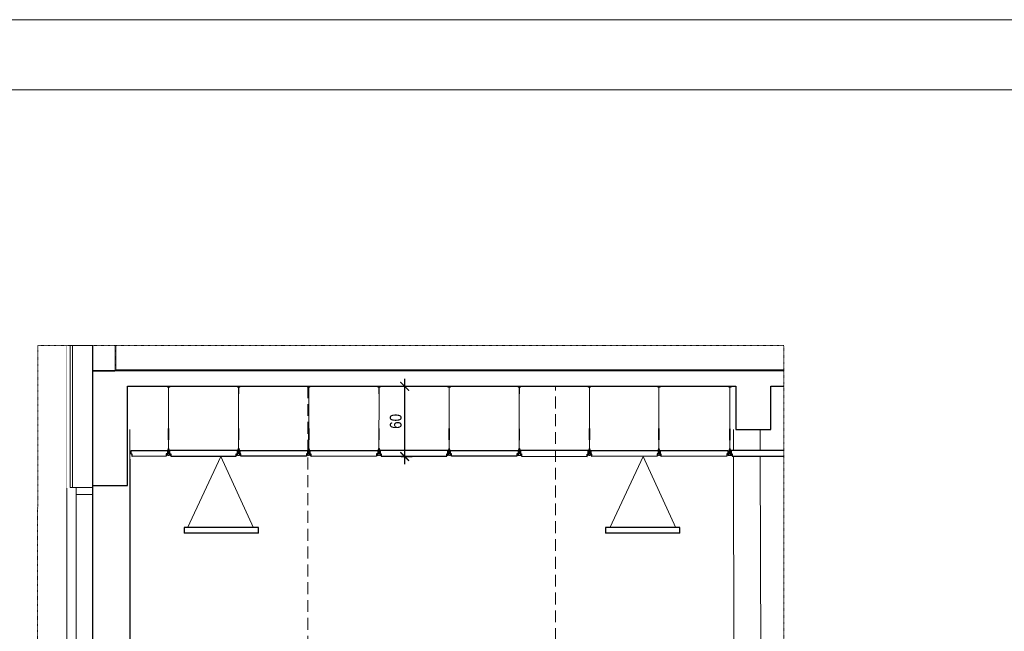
# Model space of a CAD drawing. Header units: millimetres. Extents: x -9038497 to 54128, y -10570064 to 59476.
# Tile 62 of 135: x 38532 to 39374, y 25579 to 26102. Entities that reach past the tile are written whole.
import ezdxf

# ---------------------------------------------------------------- set-up
doc = ezdxf.new("R2010")
doc.units = ezdxf.units.MM
doc.header["$LTSCALE"] = 0.8
doc.header["$PDMODE"] = 2
doc.linetypes.add('DASHDOT', pattern=[1, 0.5, -0.25, 0, -0.25])
doc.linetypes.add('DASHED', pattern=[19.049999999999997, 12.7, -6.35])
for name, color, linetype, lineweight in [('0 proj_przerywana nr 1.', 7, 'DASHED', 0), ('0 proj_widok widok widok', 7, 'Continuous', 0), ('ocieplenie', 214, 'Continuous', 13), ('SCIANY', 1, 'Continuous', 30), ('sciany - mur', 1, 'Continuous', 30), ('tynk', 252, 'Continuous', 5), ('wieszaki suf.p.', 253, 'Continuous', 5), ('Wymiat 100', 251, 'Continuous', 5)]:
    doc.layers.add(name, color=color, linetype=linetype, lineweight=lineweight)
doc.layers.add('HATCH', color=4, linetype='Continuous', lineweight=9, plot=False)
for name, color, linetype in [('Oprawa_02', 2, 'Continuous'), ('STOLARKA', 4, 'Continuous'), ('strop podw.', 3, 'Continuous')]:
    doc.layers.add(name, color=color, linetype=linetype)
doc.styles.add('WYMIAR-50', font='ARIALN.TTF', dxfattribs={"height": 10})
doc.dimstyles.new('SKALA-50', dxfattribs={"dimscale": 5, "dimtxt": 10, "dimasz": 1.5, "dimexe": 1.3, "dimexo": 1.3, "dimgap": 0.5, "dimtad": 1, "dimdec": 1, "dimrnd": 0.5, "dimdsep": 46, "dimtxsty": 'WYMIAR-50', "dimblk": 'ARCHTICK', "dimcen": 1.5, "dimdle": 1.3, "dimadec": 0, "dimazin": 0, "dimtfac": 1, "dimtdec": 1, "dimtix": 1, "dimtmove": 2, "dimatfit": 3, "dimfxl": 2, "dimfxlon": 1, "dimtolj": 1, "dimarcsym": 0})

# ---------------------------------------------------------------- blocks, each defined once
blk = doc.blocks.new('A$C604A1FD6')
at = {"color": 0, "ltscale": 60}
for p, q in [((-1.340835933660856e-05, 4.999999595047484), (-1.340835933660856e-05, 1.999999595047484)), ((0.9999865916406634, 4.999999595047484), (0.9999865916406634, 1.999999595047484)), ((59.99998659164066, 4.999999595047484), (59.99998659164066, 1.999999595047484))]:
    blk.add_line(p, q, dxfattribs=at)
blk.add_lwpolyline([(57.99998659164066, 1.999999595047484), (57.99998659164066, -4.049525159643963e-07), (1.999986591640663, -4.049525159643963e-07), (1.999986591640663, 1.999999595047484), (0.9999865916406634, 1.999999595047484), (0.9999865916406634, 4.999999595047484), (58.99998659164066, 4.999999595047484), (58.99998659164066, 1.999999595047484)], close=True, dxfattribs=at)
blk = doc.blocks.new('G$C599E6A1A')
at = {"layer": 'wieszaki suf.p.'}
for p, q in [((1.462216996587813, 6.077538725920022), (1.445477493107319, 54.57337353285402)), ((1.459791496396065, 14.07115464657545), (1.462216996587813, 6.077538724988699))]:
    blk.add_line(p, q, dxfattribs=at)
at = {"layer": 'wieszaki suf.p.', "linetype": 'Continuous'}
for p, q in [((1.265208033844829, 13.27115464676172), (1.265208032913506, 22.98609794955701)), ((1.665208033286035, 13.27115464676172), (1.665208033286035, 22.98609794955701))]:
    blk.add_line(p, q, dxfattribs=at)
at = {"layer": 'wieszaki suf.p.'}
blk.add_lwpolyline([(1.345477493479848, 52.71943185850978), (1.545477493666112, 52.71943151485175), (1.545487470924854, 58.51943151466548), (2.445487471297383, 58.51942962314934), (2.445487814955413, 58.71942962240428), (0.4454878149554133, 58.71943547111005), (0.4454874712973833, 58.51943547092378), (1.34548747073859, 58.51943185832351)], close=True, dxfattribs=at)
for points in [[(2.069769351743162, 5.157186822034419), (1.839011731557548, 5.157187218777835), (1.839007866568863, 2.909804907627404, -0.3097472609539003), (1.086001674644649, 2.909806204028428), (1.086005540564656, 5.157188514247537), (0.8552479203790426, 5.157188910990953), (0.8552413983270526, 1.365639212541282, -0.0501990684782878), (0.8212115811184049, 0.8758242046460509, -0.4627290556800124), (0.5198523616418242, 0.8070475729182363), (0.1680354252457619, 1.111219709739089, 0.5914466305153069), (1.5599653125e-06, 1.043447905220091), (0, 0.1366117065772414, 0.3364756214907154), (0.1397447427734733, 4.5504420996e-06), (0.4150417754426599, 4.0763989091e-06), (0.4150421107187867, 0.1950313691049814), (1.077926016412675, 0.1950302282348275), (1.077925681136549, 2.9364600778e-06), (1.847073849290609, 1.6139820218e-06), (1.847074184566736, 0.1950289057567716), (2.509958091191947, 0.1950277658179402), (2.509957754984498, 4.731118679e-07), (2.785254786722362, 0, 0.336475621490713), (2.924999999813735, 0.1366066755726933), (2.925001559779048, 1.043442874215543, 0.5914466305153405), (2.756967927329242, 1.111215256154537), (2.405149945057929, 0.8070443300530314, -0.4627290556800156), (2.103790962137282, 0.8758219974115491, -0.0501990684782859), (2.069762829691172, 1.365637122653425)], [(1.839011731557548, 5.157187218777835), (1.839013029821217, 5.911622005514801, 0.4406767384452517), (1.086006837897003, 5.911623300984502), (1.086001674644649, 2.909806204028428, 0.3097472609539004), (1.839007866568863, 2.909804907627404)]]:
    blk.add_lwpolyline(points, format="xyb", close=True, dxfattribs=at)
blk = doc.blocks.new('_ArchTick')
at = {"color": 0, "linetype": 'ByBlock', "const_width": 0.15}
blk.add_lwpolyline([(-0.5, -0.5), (0.5, 0.5)], dxfattribs=at)
blk = doc.blocks.new('*D2346')
at = {"layer": '0 proj_widok widok widok', "color": 0, "lineweight": -2, "ltscale": 0.8, "transparency": 16777216}
for p, q in [((38861.55472770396, 25794.94420977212), (38861.55472770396, 25721.94420977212)), ((38858.43481424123, 25788.44420977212), (38868.05472770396, 25788.44420977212)), ((38858.43481424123, 25728.44420977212), (38868.05472770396, 25728.44420977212))]:
    blk.add_line(p, q, dxfattribs=at)
at = {"layer": 'Defpoints', "color": 0, "lineweight": 0, "ltscale": 0.8, "transparency": 16777216}
for p in [(38851.93481424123, 25788.44420977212), (38851.93481424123, 25728.44420977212), (38861.55472770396, 25728.44420977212)]:
    blk.add_point(p, dxfattribs=at)
at = {"layer": '0 proj_widok widok widok', "color": 0, "lineweight": -2, "ltscale": 0.8, "transparency": 16777216, "xscale": 7.5, "yscale": 7.5, "zscale": 7.5}
for p, rotation in [((38861.55472770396, 25788.44420977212), 90), ((38861.55472770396, 25728.44420977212), 270)]:
    blk.add_blockref('_ArchTick', p, dxfattribs=dict(at, rotation=rotation))
at = {"layer": '0 proj_widok widok widok', "color": 0, "lineweight": 0, "ltscale": 0.8, "transparency": 16777216, "insert": (38853.94899782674, 25758.4442097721), "char_height": 10, "attachment_point": 5, "rotation": 90, "style": 'WYMIAR-50'}
blk.add_mtext('\\A1;60', dxfattribs=at)

msp = doc.modelspace()

# ---------------------------------------------------------------- linework, layer by layer
at = {"lineweight": 0, "ltscale": 40}
msp.add_line((38594.6527612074, 25784.58078097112), (38594.64671587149, 25784.58078097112), dxfattribs=at)
msp.add_line((38594.6527612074, 25784.58078097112), (38594.64671587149, 25784.58078097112), dxfattribs=at)
at = {"color": 0, "ltscale": 60}
msp.add_line((39139.67390993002, 25733.58115393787), (39139.67390993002, 25730.58115393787), dxfattribs=at)
at = {"linetype": 'DASHDOT', "lineweight": 0}
msp.add_lwpolyline([(38546.49280939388, 25005.89046819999), (39185.65114770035, 25006.11051536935), (39185.66925058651, 25823.18843371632), (38547.97005010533, 25823.18994717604)], close=True, dxfattribs=at)
at = {"lineweight": 0, "ltscale": 40}
msp.add_lwpolyline([(38614.6527612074, 25823.18705116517), (38614.6527612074, 25802.51889356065), (39185.66925058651, 25802.5202761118)], dxfattribs=at)
at = {"layer": '0 proj_przerywana nr 1.', "lineweight": 0}
msp.add_lwpolyline([(38778.64304418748, 25788.51930296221), (38778.66061992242, 25068.44608349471), (38990.66061992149, 25068.55058584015), (38990.64304101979, 25788.51986658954)], dxfattribs=at)
at = {"layer": '0 proj_widok widok widok', "lineweight": 0}
for p, q in [((38675.85828041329, 25667.57149290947), (38704.31576627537, 25728.40555602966)), ((38704.31576627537, 25728.40555602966), (38732.25521537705, 25667.57149290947)), ((39037.0335074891, 25667.57149290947), (39065.49099335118, 25728.40555602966)), ((39065.49099335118, 25728.40555602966), (39093.43044245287, 25667.57149290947))]:
    msp.add_line(p, q, dxfattribs=at)
for points in [[(37959.87367141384, 23153.87586894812), (42159.87367141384, 23153.87586894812), (42159.87367141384, 26101.87586894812), (37959.87367141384, 26101.87586894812)], [(37959.87367141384, 23153.87586894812), (42159.87367141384, 23153.87586894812), (42159.87367141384, 26101.87586894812), (37959.87367141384, 26101.87586894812)], [(38279.87367141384, 26041.87586894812), (42099.87367141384, 26041.87586894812), (42099.87367141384, 23213.87586894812), (38279.87367141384, 23213.87586894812)]]:
    msp.add_lwpolyline(points, close=True, dxfattribs=at)
at = {"layer": 'HATCH', "color": 0, "lineweight": 0, "ltscale": 40}
msp.add_line((38594.6527612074, 25743.51889356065), (38594.6511437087, 25743.51889356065), dxfattribs=at)
at = {"layer": 'ocieplenie', "lineweight": 0, "ltscale": 40}
msp.add_lwpolyline([(38580.65398111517, 25700.02184483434, 0, 0, 0), (38572.63005295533, 25700.02184483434, 0.1, 0.1, 0), (38572.62837858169, 25823.18705116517, 0.1, 0.1, 0), (38594.65275861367, 25823.18705116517, 0.1, 0.1, 0)], format="xyseb", dxfattribs=at)
for points in [[(38594.65398111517, 25702.02184483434), (38575.63005295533, 25702.02184483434), (38575.62837858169, 25823.18705116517), (38594.65275861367, 25823.18705116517)], [(38577.59179654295, 25702.02184483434), (38577.62837858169, 25823.18705116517), (38594.65275861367, 25823.18705116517)]]:
    msp.add_lwpolyline(points, dxfattribs=at)
at = {"layer": 'Oprawa_02'}
for p, q in [((38736.43697232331, 25667.57471520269), (38672.93697232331, 25667.57471520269)), ((38672.93697232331, 25667.57471520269), (38672.93697232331, 25662.97471520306)), ((38736.43697232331, 25662.97471520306), (38736.43697232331, 25667.57471520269)), ((39096.85241215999, 25667.57471520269), (39033.35241215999, 25667.57471520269)), ((39033.35241215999, 25667.57471520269), (39033.35241215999, 25662.97471520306)), ((39096.85241215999, 25662.97471520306), (39096.85241215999, 25667.57471520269)), ((38736.43697232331, 25662.97471520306), (38672.93697232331, 25662.97471520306)), ((39096.85241215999, 25662.97471520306), (39033.35241215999, 25662.97471520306))]:
    msp.add_line(p, q, dxfattribs=at)
at = {"layer": 'SCIANY', "ltscale": 40}
for p, q in [((38594.65275861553, 25823.16485294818), (38594.66062404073, 25053.39491564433)), ((38594.64882520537, 25801.51971088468), (38594.64488920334, 25801.52052820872)), ((38594.64488920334, 25801.52052820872), (38613.6527612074, 25801.51889356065)), ((38613.6527612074, 25801.51889356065), (38594.64488920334, 25801.52052820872)), ((38594.64488920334, 25801.52052820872), (38594.6527612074, 25728.51889356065)), ((38613.64882520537, 25801.51971088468), (38594.64882520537, 25801.51971088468)), ((38613.6527612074, 25801.51889356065), (38613.64882520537, 25801.51971088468)), ((39185.66925058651, 25801.52162166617), (38613.6527612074, 25801.51889356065)), ((38624.6527612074, 25788.51889356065), (39144.67872280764, 25788.5202761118)), ((38624.6527612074, 25728.51889356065), (38624.6527612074, 25788.51889356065)), ((39144.67872280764, 25788.5202761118), (39144.67872280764, 25751.5202761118)), ((39174.67872280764, 25751.5202761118), (39174.67872280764, 25788.5202761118)), ((39174.67872280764, 25788.5202761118), (39185.66925058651, 25788.5202761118)), ((38594.65229335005, 25751.52151099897), (38594.65229335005, 25703.52184483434)), ((38624.65221814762, 25703.52184483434), (38624.65221814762, 25751.52151099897)), ((39144.67872280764, 25751.5202761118), (39174.67872280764, 25751.5202761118)), ((38594.65229335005, 25703.52184483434), (38624.65221814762, 25703.52184483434))]:
    msp.add_line(p, q, dxfattribs=at)
at = {"layer": 'SCIANY', "ltscale": 40, "const_width": 0.3}
msp.add_lwpolyline([(38613.65276101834, 25823.18705116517), (38613.6527612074, 25801.52052848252), (38594.65275880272, 25801.52052848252), (38594.65275861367, 25823.18705116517)], dxfattribs=at)
at = {"layer": 'sciany - mur', "color": 252, "linetype": 'DASHDOT', "lineweight": 0}
for p, q in [((38614.1527612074, 25823.18705116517), (38614.1527612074, 25802.01889356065)), ((38614.1527612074, 25802.01889356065), (39185.66925058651, 25802.0202761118))]:
    msp.add_line(p, q, dxfattribs=at)
at = {"layer": 'sciany - mur', "color": 251, "lineweight": 0, "ltscale": 40}
msp.add_line((38613.6527612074, 25801.51889356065), (39185.66925058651, 25801.5202761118), dxfattribs=at)
at = {"layer": 'sciany - mur', "color": 252, "linetype": 'DASHDOT', "lineweight": 0, "const_width": 1}
msp.add_lwpolyline([(38594.64676975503, 25784.08108555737), (38594.6527612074, 25784.08108555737)], dxfattribs=at)
at = {"layer": 'STOLARKA', "color": 5, "lineweight": 0}
msp.add_line((38572.65632888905, 25066.0322261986), (38572.65800299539, 25701.4747480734), dxfattribs=at)
for points in [[(38580.65398111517, 25702.02184483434), (38580.65398111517, 25696.02184483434), (38594.65398111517, 25696.02184483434), (38594.65398111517, 25702.02184483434)], [(38580.65398111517, 25696.02184483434), (38580.65230674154, 25427.71424046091), (38594.65230674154, 25427.71424046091), (38594.65398111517, 25696.02184483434)]]:
    msp.add_lwpolyline(points, close=True, dxfattribs=at)
at = {"layer": 'strop podw.', "ltscale": 60}
msp.add_lwpolyline([(38657.62749122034, 25730.57855766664), (38657.62870493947, 25728.57855803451), (38628.656546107, 25728.54394027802), (38628.65533238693, 25730.54393991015), (38627.65533257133, 25730.54333305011), (38627.65351199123, 25733.54333249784), (38658.62567045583, 25733.5791639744), (38658.62749103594, 25730.57916452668)], close=True, dxfattribs=at)
msp.add_lwpolyline([(39185.66925058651, 25733.58115393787), (39140.67390993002, 25733.58115393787), (39140.67390993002, 25730.58115393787), (39141.67390993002, 25730.58115393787), (39141.67390993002, 25728.58115393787), (39185.66925058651, 25728.58115393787)], dxfattribs=at)
at = {"layer": 'tynk', "lineweight": 0, "ltscale": 40}
for p, q in [((39142.67872280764, 25751.52289355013), (39142.67872280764, 25733.58115393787)), ((39165.67872280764, 25751.52289355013), (39165.67872280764, 25733.58115393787)), ((39142.67872280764, 25728.58115393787), (39143.4548374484, 25428.52178957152)), ((39165.67872280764, 25728.58115393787), (39166.4548374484, 25428.52178957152))]:
    msp.add_line(p, q, dxfattribs=at)
msp.add_lwpolyline([(38626.66061992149, 25425.52177615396), (38626.66061992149, 25425.52177615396), (38626.6527612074, 25751.52151099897)], dxfattribs=at)
at = {"layer": 'Wymiat 100', "color": 5, "lineweight": 0, "ltscale": 40}
msp.add_line((38626.69084872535, 25428.72727768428), (38626.69084872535, 25726.08028051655), dxfattribs=at)

# ---------------------------------------------------------------- block references
at = {"lineweight": 0, "ltscale": 40, "xscale": -1}
for p in [(38661.05996783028, 25729.2650238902), (38841.06078783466, 25729.30894455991), (38901.0572318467, 25729.2650238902), (38961.05810012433, 25729.15579076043), (39021.05818657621, 25729.28004189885)]:
    msp.add_blockref('G$C599E6A1A', p, dxfattribs=at)
at = {"lineweight": 0, "ltscale": 40}
for p in [(38718.12797303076, 25729.2650238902), (38778.1244170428, 25729.30894455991), (39077.49797296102, 25729.28004189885), (39138.20704425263, 25729.15717331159)]:
    msp.add_blockref('G$C599E6A1A', p, dxfattribs=at)
at = {"layer": 'strop podw.', "ltscale": 60, "xscale": -1}
for p in [(38719.59395702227, 25728.57977179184), (38899.59122103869, 25728.57977179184)]:
    msp.add_blockref('A$C604A1FD6', p, dxfattribs=at)
at = {"layer": 'strop podw.', "ltscale": 60}
for p in [(38719.59398383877, 25728.57977179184), (38899.59124785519, 25728.57977179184)]:
    msp.add_blockref('A$C604A1FD6', p, dxfattribs=at)
for p, rotation in [((38779.59628394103, 25728.52834244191), 0.04194116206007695), ((39019.62114020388, 25728.54336028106), 0.03477051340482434), ((39078.9651974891, 25728.54336028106), 0.03477051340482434)]:
    msp.add_blockref('A$C604A1FD6', p, dxfattribs=dict(at, rotation=rotation))
at = {"layer": 'strop podw.', "ltscale": 60, "xscale": -1, "rotation": 359.9652294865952}
msp.add_blockref('A$C604A1FD6', (39019.59096204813, 25728.54336028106), dxfattribs=at)

# ---------------------------------------------------------------- dimensions: what is measured, and where the dimension line sits
at = {"layer": '0 proj_widok widok widok', "lineweight": 0, "ltscale": 0.8}
dim = msp.add_linear_dim(base=(38861.55472770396, 25728.44420977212), p1=(38851.93481424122, 25788.4442097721), p2=(38851.93481424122, 25728.4442097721), angle=90, dimstyle='SKALA-50', dxfattribs=at)
dim.commit()
dim.dimension.update_dxf_attribs({"geometry": '*D2346', "text_midpoint": (38853.94899782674, 25758.4442097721)})

doc.saveas('drawing.dxf')
